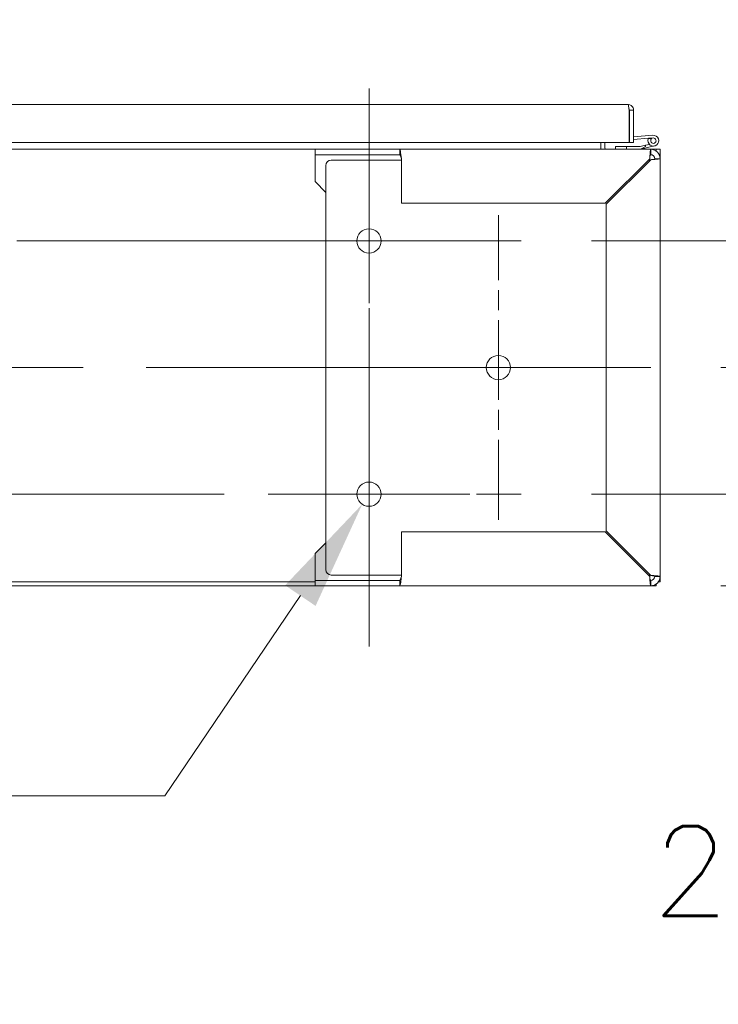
# Model space of a CAD drawing. Header units: inches. Extents: x 14 to 423, y 12 to 263.
# Tile 18 of 124: x 156 to 172, y 57 to 79. Entities that reach past the tile are written whole.
import ezdxf

# ---------------------------------------------------------------- set-up
doc = ezdxf.new("R2010")
doc.units = ezdxf.units.IN
doc.header["$LTSCALE"] = 26
doc.header["$MEASUREMENT"] = 0
doc.linetypes.add('CHAIN', pattern=[0.7087, 0.4724, -0.0591, 0.1181, -0.0591])
for name, color, linetype, lineweight in [('Center Mark (ANSI)', 7, 'Continuous', 5), ('Centerline (ANSI)', 7, 'Continuous', 5), ('Dimension (ANSI)', 7, 'Continuous', 5), ('Visible (ANSI)', 7, 'Continuous', 5)]:
    doc.layers.add(name, color=color, linetype=linetype, lineweight=lineweight)
doc.styles.add('ROMANS', font='romans.shx')
doc.dimstyles.new('Default (ANSI)', dxfattribs={"dimscale": 26, "dimtxt": 0.08, "dimasz": 0.098425, "dimexe": 0.125, "dimexo": 0.0625, "dimgap": 0.031496, "dimtad": 0, "dimtih": 1, "dimtoh": 1, "dimrnd": 1e-08, "dimzin": 0, "dimdsep": 46, "dimtxsty": 'ROMANS', "dimcen": 0.09, "dimdle": 0.393701, "dimclrd": 256, "dimclre": 256, "dimclrt": 256, "dimadec": 0, "dimazin": 0, "dimtfac": 1.25, "dimtofl": 0, "dimtmove": 0, "dimatfit": 3, "dimfxl": 1, "dimtolj": 1, "dimtzin": 0, "dimlwd": -1, "dimlwe": -1, "dimarcsym": 0})

# ---------------------------------------------------------------- blocks, each defined once
blk = doc.blocks.new('*D30')
at = {"layer": 'Defpoints', "color": 0, "transparency": 16777216}
for p in [(164.241, 68.674), (163.926, 68.208)]:
    blk.add_point(p, dxfattribs=at)
at = {"layer": 'Dimension (ANSI)', "transparency": 16777216}
for p, q in [((164.083, 66.101), (164.083, 70.781)), ((161.743, 68.441), (166.423, 68.441)), ((159.35, 61.447), (162.491, 66.088)), ((155.779, 61.447), (159.35, 61.447))]:
    blk.add_line(p, q, dxfattribs=at)
blk.add_solid([(162.138, 66.327), (162.844, 65.849), (163.926, 68.208)], dxfattribs=at)
at = {"layer": 'Dimension (ANSI)', "transparency": 16777216, "insert": (149.562, 61.447), "char_height": 2.08, "attachment_point": 5, "style": 'ROMANS'}
blk.add_mtext('\\A1;∅0.563{\\P(6 PL.)}', dxfattribs=at)
blk = doc.blocks.new('*D31')
at = {"layer": 'Defpoints', "color": 0, "transparency": 16777216}
for p in [(167.614, 68.441), (180.362, 68.441), (170.614, 66.316)]:
    blk.add_point(p, dxfattribs=at)
at = {"layer": 'Dimension (ANSI)', "transparency": 16777216}
for p, q in [((180.362, 71), (180.362, 73.559)), ((169.239, 68.441), (183.612, 68.441)), ((172.239, 66.316), (183.612, 66.316)), ((180.362, 63.757), (180.362, 59.703)), ((180.362, 59.703), (177.803, 59.703))]:
    blk.add_line(p, q, dxfattribs=at)
for points in [[(179.936, 71), (180.789, 71), (180.362, 68.441)], [(179.936, 63.757), (180.789, 63.757), (180.362, 66.316)]]:
    blk.add_solid(points, dxfattribs=at)
at = {"layer": 'Dimension (ANSI)', "transparency": 16777216, "insert": (170.645, 60.743), "char_height": 2.08, "attachment_point": 1, "style": 'ROMANS'}
blk.add_mtext('\\A1;2.13', dxfattribs=at)
blk = doc.blocks.new('*D32')
at = {"layer": 'Defpoints', "color": 0, "transparency": 16777216}
for p in [(170.614, 71.378), (190.86, 71.378), (170.614, 66.316)]:
    blk.add_point(p, dxfattribs=at)
at = {"layer": 'Dimension (ANSI)', "transparency": 16777216}
for p, q in [((190.86, 73.937), (190.86, 76.496)), ((172.239, 71.378), (194.11, 71.378)), ((172.239, 66.316), (194.11, 66.316)), ((190.86, 63.757), (190.86, 59.795)), ((190.86, 59.795), (188.301, 59.795))]:
    blk.add_line(p, q, dxfattribs=at)
for points in [[(190.434, 73.937), (191.287, 73.937), (190.86, 71.378)], [(190.434, 63.757), (191.287, 63.757), (190.86, 66.316)]]:
    blk.add_solid(points, dxfattribs=at)
at = {"layer": 'Dimension (ANSI)', "transparency": 16777216, "insert": (181.143, 60.835), "char_height": 2.08, "attachment_point": 1, "style": 'ROMANS'}
blk.add_mtext('\\A1;5.06', dxfattribs=at)
blk = doc.blocks.new('*D33')
at = {"layer": 'Defpoints', "color": 0, "transparency": 16777216}
for p in [(167.614, 74.316), (188.227, 74.316), (170.614, 66.316)]:
    blk.add_point(p, dxfattribs=at)
at = {"layer": 'Dimension (ANSI)', "transparency": 16777216}
for p, q in [((188.227, 74.316), (188.227, 78.37)), ((188.227, 78.37), (190.786, 78.37)), ((169.239, 74.316), (191.477, 74.316)), ((188.227, 68.875), (188.227, 71.757)), ((172.239, 66.316), (191.477, 66.316))]:
    blk.add_line(p, q, dxfattribs=at)
for points in [[(187.8, 71.757), (188.653, 71.757), (188.227, 74.316)], [(187.8, 68.875), (188.653, 68.875), (188.227, 66.316)]]:
    blk.add_solid(points, dxfattribs=at)
at = {"layer": 'Dimension (ANSI)', "transparency": 16777216, "insert": (191.605, 79.41), "char_height": 2.08, "attachment_point": 1, "style": 'ROMANS'}
blk.add_mtext('\\A1;8.00', dxfattribs=at)

msp = doc.modelspace()

# ---------------------------------------------------------------- linework, layer by layer
at = {"layer": 'Center Mark (ANSI)', "linetype": 'CHAIN', "ltscale": 0.1508}
for p, q in [((164.0832, 70.7844), (164.0832, 77.8469)), ((167.0832, 67.8469), (167.0832, 74.9094)), ((164.0832, 71.9719), (164.0832, 64.9094))]:
    msp.add_line(p, q, dxfattribs=at)
at = {"layer": 'Centerline (ANSI)', "linetype": 'CHAIN', "ltscale": 0.276327}
msp.add_line((164.0832, 77.8469), (164.0832, 64.9094), dxfattribs=at)
at = {"layer": 'Centerline (ANSI)', "linetype": 'CHAIN', "ltscale": 0.952448}
for p, q in [((167.6145, 74.3156), (113.927, 74.3156)), ((170.6145, 71.3781), (110.927, 71.3781)), ((113.927, 68.4406), (167.6145, 68.4406))]:
    msp.add_line(p, q, dxfattribs=at)
at = {"layer": 'Visible (ANSI)'}
for p, q in [((140.718, 77.476), (170.0931, 77.476)), ((170.1133, 77.351), (170.1133, 76.601)), ((170.1133, 77.2187), (170.1243, 77.2197)), ((170.1243, 76.601), (170.1243, 77.351)), ((170.1243, 77.351), (170.218, 77.351)), ((170.218, 77.351), (170.218, 76.601)), ((170.218, 76.726), (170.666, 76.7652)), ((170.1133, 76.601), (140.718, 76.601)), ((169.4582, 76.601), (169.4582, 76.4719)), ((169.5519, 76.601), (169.5519, 76.4719)), ((170.218, 76.601), (170.1243, 76.601)), ((170.5649, 76.6961), (170.218, 76.6657)), ((170.4969, 76.5335), (170.3713, 76.5035)), ((170.7059, 76.519), (170.3786, 76.441)), ((170.4969, 76.5335), (170.5861, 76.5547)), ((170.4969, 76.5036), (170.4969, 76.5335)), ((170.6356, 76.6875), (170.5585, 76.6808)), ((170.5645, 76.6952), (170.6715, 76.7029)), ((118.7082, 76.4406), (162.8332, 76.4406)), ((162.8332, 76.4406), (164.7961, 76.4406)), ((162.8332, 76.3156), (162.8332, 76.4406)), ((164.7961, 76.3156), (162.8332, 76.3156)), ((162.8332, 76.2219), (162.8332, 76.3156)), ((164.7961, 76.4406), (170.6145, 76.4406)), ((164.7961, 76.3611), (164.7961, 76.4406)), ((164.7961, 76.3156), (164.7961, 76.3611)), ((169.4582, 76.4719), (169.4582, 76.4406)), ((170.0519, 76.5031), (169.8019, 76.5031)), ((169.8019, 76.5031), (169.8019, 76.4406)), ((170.3678, 76.5031), (170.0519, 76.5031)), ((170.0519, 76.4406), (170.0519, 76.5031)), ((170.3772, 76.4408), (170.4969, 76.5036)), ((170.6145, 76.4406), (170.7395, 76.4406)), ((170.7395, 76.4406), (170.7395, 76.4367)), ((170.8332, 76.4406), (170.7395, 76.4406)), ((170.7395, 76.4014), (170.7395, 76.4367)), ((170.8332, 76.2219), (170.8332, 76.4406)), ((162.8332, 75.6906), (162.8332, 76.2219)), ((163.0832, 66.6906), (163.0832, 76.0656)), ((163.2082, 76.1906), (164.5831, 76.1906)), ((164.7378, 76.1906), (164.5831, 76.1906)), ((164.7711, 76.1906), (164.7378, 76.1906)), ((164.7711, 76.1906), (164.8332, 76.1906)), ((164.8332, 75.1906), (164.8332, 76.2219)), ((170.5924, 76.2219), (169.5611, 75.1906)), ((169.5832, 75.1685), (170.6145, 76.1998)), ((170.5833, 76.1906), (170.5611, 76.1906)), ((170.8332, 76.2219), (170.8332, 66.5344)), ((163.0832, 75.4406), (162.8332, 75.6906)), ((169.5611, 75.1906), (164.8332, 75.1906)), ((169.5832, 67.5877), (169.5832, 75.1685)), ((164.8332, 66.5344), (164.8332, 67.5656)), ((164.8332, 67.5656), (169.5611, 67.5656)), ((169.5611, 67.5656), (170.5924, 66.5344)), ((170.6145, 66.5565), (169.5832, 67.5877)), ((162.8332, 67.0656), (163.0832, 67.3156)), ((162.8332, 67.0656), (162.8332, 66.5344)), ((162.8332, 66.5344), (162.8332, 66.4406)), ((164.5831, 66.5656), (163.2082, 66.5656)), ((164.7378, 66.5656), (164.5831, 66.5656)), ((164.7378, 66.5656), (164.7711, 66.5656)), ((164.7711, 66.5656), (164.8332, 66.5656)), ((170.5611, 66.5656), (170.5833, 66.5656)), ((170.8332, 66.4093), (170.8332, 66.5344)), ((162.8332, 66.4093), (118.7082, 66.4093)), ((118.7082, 66.3156), (162.8332, 66.3156)), ((162.8332, 66.4406), (164.7961, 66.4406)), ((162.8332, 66.3156), (162.8332, 66.4406)), ((164.7961, 66.3156), (162.8332, 66.3156)), ((164.7961, 66.3951), (164.7961, 66.4406)), ((164.7961, 66.3156), (164.7961, 66.3951)), ((170.6145, 66.3156), (164.7961, 66.3156)), ((170.6145, 66.3156), (170.7395, 66.3156)), ((170.7395, 66.3156), (170.7395, 66.3549)), ((170.8332, 66.4093), (170.7939, 66.4093))]:
    msp.add_line(p, q, dxfattribs=at)
for centre in [(164.0832, 74.3156), (167.0832, 71.3781), (164.0832, 68.4406)]:
    msp.add_circle(centre, 0.2812, dxfattribs=at)
for centre, radius, start, end in [((170.6769, 76.6406), 0.125, 161.2717, 95), ((170.1268, 76.7205), 0.0625, 257.48022, 267.70756), ((170.6769, 76.6406), 0.125, 154.10886, 161.2717), ((170.6769, 76.6406), 0.125, 153.66775, 154.10886), ((170.6769, 76.6406), 0.0625, 131.40906, 95), ((170.6769, 76.6406), 0.0625, 95, 131.40906), ((169.5832, 76.4719), 0.125, 180, 194.48343), ((169.5832, 76.4719), 0.0313, 180, 270), ((170.3678, 76.5181), 0.015, 270, 283.40522), ((170.3751, 76.4556), 0.015, 270, 277.75699), ((170.3751, 76.4556), 0.015, 277.75699, 283.40522), ((170.6145, 76.2219), 0.2187, 0, 90), ((170.6145, 76.2219), 0.0938, 0, 90), ((163.2082, 76.0656), 0.125, 90, 180), ((170.5833, 76.0656), 0.125, 80.6376, 90), ((163.2082, 66.6906), 0.125, 180, 270), ((170.5833, 66.6906), 0.125, 270, 279.3624), ((170.6145, 66.5344), 0.0938, 270, 0), ((170.6145, 66.5344), 0.2188, 270, 0)]:
    msp.add_arc(centre, radius, start, end, dxfattribs=at)
for points, knots in [([(170.1133, 77.351), (170.1089, 77.3932), (170.1046, 77.4346), (170.1003, 77.457), (170.0979, 77.4693), (170.0955, 77.476), (170.0931, 77.476)], [-1, -1, -1, -1, -0.3557543, -0.3557543, -0.3557543, 0, 0, 0, 0]), ([(170.2153, 77.3769), (170.2084, 77.4096), (170.1877, 77.4392), (170.1593, 77.457), (170.1396, 77.4693), (170.1164, 77.476), (170.0931, 77.476)], [-0.86719116, -0.86719116, -0.86719116, -0.86719116, -0.3557543, -0.3557543, -0.3557543, 0, 0, 0, 0]), ([(170.1104, 77.3767), (170.1175, 77.3717), (170.1228, 77.364), (170.124, 77.3554), (170.1242, 77.3539), (170.1243, 77.3525), (170.1243, 77.351)], [0.37885336, 0.37885336, 0.37885336, 0.37885336, 0.91100988, 0.91100988, 0.91100988, 1, 1, 1, 1]), ([(164.8332, 76.2219), (164.826, 76.2884), (164.8188, 76.3542), (164.8116, 76.3949), (164.8065, 76.4243), (164.8013, 76.4406), (164.7961, 76.4406)], [0, 0, 0, 0, 0.9120227, 0.9120227, 0.9120227, 1.5707963, 1.5707963, 1.5707963, 1.5707963]), ([(164.7961, 76.3156), (164.805, 76.3156), (164.8138, 76.2939), (164.8227, 76.2621), (164.8262, 76.2496), (164.8297, 76.2357), (164.8332, 76.2219)], [0, 0, 0, 0, 1.1271971, 1.1271971, 1.1271971, 1.5707963, 1.5707963, 1.5707963, 1.5707963]), ([(170.6145, 76.4406), (170.6102, 76.4406), (170.6059, 76.4084), (170.6016, 76.3558), (170.5985, 76.3178), (170.5954, 76.2699), (170.5924, 76.2219)], [0, 0, 0, 0, 0.9120227, 0.9120227, 0.9120227, 1.5707963, 1.5707963, 1.5707963, 1.5707963]), ([(170.6145, 76.3156), (170.6092, 76.3156), (170.6039, 76.2939), (170.5986, 76.2621), (170.5965, 76.2496), (170.5944, 76.2357), (170.5924, 76.2219)], [0, 0, 0, 0, 1.1271971, 1.1271971, 1.1271971, 1.5707963, 1.5707963, 1.5707963, 1.5707963]), ([(170.6145, 76.1998), (170.681, 76.2041), (170.7467, 76.2083), (170.7874, 76.2126), (170.8168, 76.2157), (170.8332, 76.2188), (170.8332, 76.2219)], [0, 0, 0, 0, 0.9120227, 0.9120227, 0.9120227, 1.5707963, 1.5707963, 1.5707963, 1.5707963]), ([(170.7082, 76.2219), (170.7082, 76.2166), (170.6865, 76.2113), (170.6547, 76.206), (170.6422, 76.2039), (170.6283, 76.2019), (170.6145, 76.1998)], [0, 0, 0, 0, 1.1271971, 1.1271971, 1.1271971, 1.5707963, 1.5707963, 1.5707963, 1.5707963]), ([(164.7961, 66.3156), (164.8033, 66.3156), (164.8104, 66.3479), (164.8176, 66.4005), (164.8228, 66.4385), (164.828, 66.4864), (164.8332, 66.5344)], [0, 0, 0, 0, 0.9120227, 0.9120227, 0.9120227, 1.5707963, 1.5707963, 1.5707963, 1.5707963]), ([(164.7961, 66.4406), (164.805, 66.4406), (164.8138, 66.4623), (164.8227, 66.4941), (164.8262, 66.5067), (164.8297, 66.5205), (164.8332, 66.5344)], [0, 0, 0, 0, 1.1271971, 1.1271971, 1.1271971, 1.5707963, 1.5707963, 1.5707963, 1.5707963]), ([(170.5924, 66.5344), (170.5966, 66.4679), (170.6009, 66.4021), (170.6052, 66.3614), (170.6083, 66.332), (170.6114, 66.3156), (170.6145, 66.3156)], [0, 0, 0, 0, 0.9120227, 0.9120227, 0.9120227, 1.5707963, 1.5707963, 1.5707963, 1.5707963]), ([(170.6145, 66.4406), (170.6092, 66.4406), (170.6039, 66.4623), (170.5986, 66.4941), (170.5965, 66.5067), (170.5944, 66.5205), (170.5924, 66.5344)], [0, 0, 0, 0, 1.1271971, 1.1271971, 1.1271971, 1.5707963, 1.5707963, 1.5707963, 1.5707963]), ([(170.8332, 66.5344), (170.8332, 66.5387), (170.8009, 66.5429), (170.7484, 66.5472), (170.7104, 66.5503), (170.6625, 66.5534), (170.6145, 66.5565)], [0, 0, 0, 0, 0.9120227, 0.9120227, 0.9120227, 1.5707963, 1.5707963, 1.5707963, 1.5707963]), ([(170.7082, 66.5344), (170.7082, 66.5397), (170.6865, 66.545), (170.6547, 66.5502), (170.6422, 66.5523), (170.6283, 66.5544), (170.6145, 66.5565)], [0, 0, 0, 0, 1.1271971, 1.1271971, 1.1271971, 1.5707963, 1.5707963, 1.5707963, 1.5707963])]:
    msp.add_open_spline(points, degree=3, knots=knots, dxfattribs=at)
for points in [[(170.218, 77.351), (170.218, 77.3597), (170.2171, 77.3684), (170.2153, 77.3769)], [(170.6145, 76.4406), (170.6145, 76.399), (170.6145, 76.3573), (170.6145, 76.3156)], [(170.7082, 76.2219), (170.7499, 76.2219), (170.7915, 76.2219), (170.8332, 76.2219)], [(170.8332, 66.5344), (170.7915, 66.5344), (170.7499, 66.5344), (170.7082, 66.5344)], [(170.6145, 66.4406), (170.6145, 66.399), (170.6145, 66.3573), (170.6145, 66.3156)]]:
    msp.add_open_spline(points, degree=3, dxfattribs=at)

# ---------------------------------------------------------------- dimensions: what is measured, and where the dimension line sits
at = {"layer": 'Dimension (ANSI)'}
for base, p1, p2, override, picture, middle in [((188.2267, 74.3156), (170.6145, 66.3156), (167.6145, 74.3156), {"dimdec": 2, "dimtp": 0, "dimtm": 0, "dimtdec": 2, "dimatfit": 2}, '*D33', (194.7742, 78.3697)), ((190.8603, 71.3781), (170.6145, 66.3156), (170.6145, 71.3781), {"dimdec": 2, "dimtp": 0, "dimtm": 0, "dimtdec": 2, "dimatfit": 1}, '*D32', (184.3128, 59.7951)), ((180.3624324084, 68.4406357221), (170.6144537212, 66.3156357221), (167.6144537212, 68.4406357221), {"dimdec": 2, "dimtp": 0, "dimtm": 0, "dimtdec": 2, "dimatfit": 1}, '*D31', (173.8149559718, 59.702507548))]:
    dim = msp.add_linear_dim(base=base, p1=p1, p2=p2, angle=90, dimstyle='Default (ANSI)', override=override, dxfattribs=at)
    dim.commit()
    dim.dimension.update_dxf_attribs({"geometry": picture, "text_midpoint": middle, "dimtype": 160})
dim = msp.add_diameter_dim_2p(p1=(164.2408, 68.6736), p2=(163.9256, 68.2077), text='<>{\\P(6 PL.)}', dimstyle='Default (ANSI)', override={"dimdec": 3, "dimlfac": 1, "dimtp": 0, "dimtm": 0, "dimtdec": 2}, dxfattribs=at)
dim.commit()
dim.dimension.update_dxf_attribs({"geometry": '*D30', "text_midpoint": (149.5623, 61.4468), "dimtype": 163})

doc.saveas('drawing.dxf')
